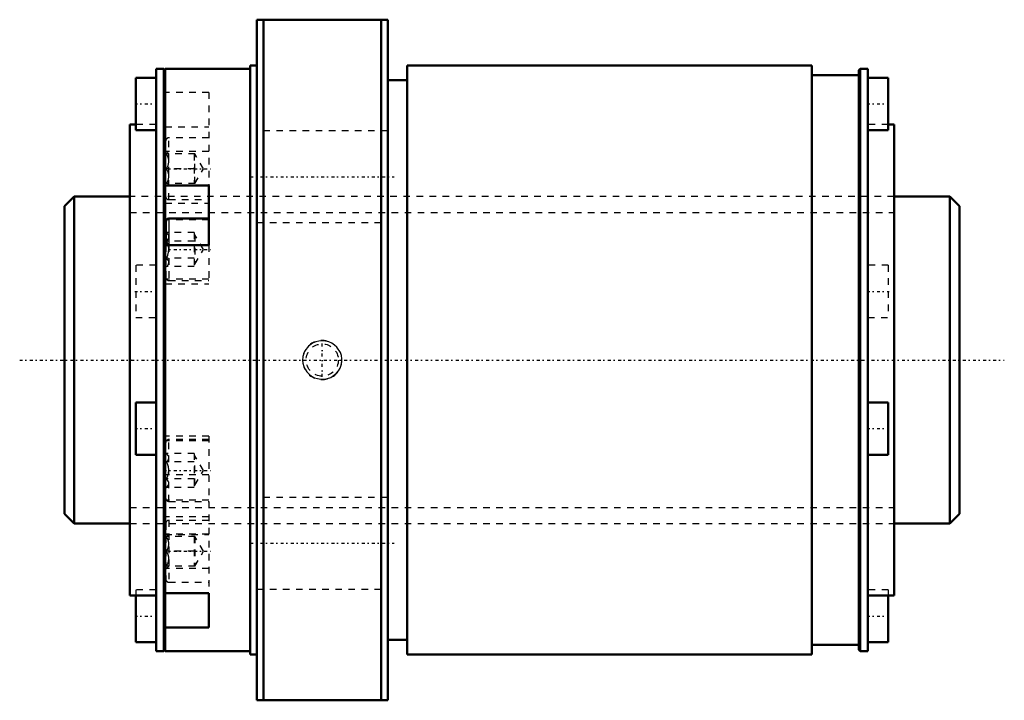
# Model space of a CAD drawing. Header units: millimetres. Extents: x -17 to 134, y -52 to 52.
import ezdxf

# ---------------------------------------------------------------- set-up
doc = ezdxf.new("R2010")
doc.units = ezdxf.units.MM
doc.linetypes.add('Center', pattern=[1.5, 0.45, -0.5, 0.05, -0.5])
doc.linetypes.add('Dashed', pattern=[2, 1, -1])
for name, color, linetype, lineweight in [('2d ConnectionPoints', 7, 'Continuous', 50), ('AM_0', 7, 'Continuous', 50), ('AM_4', 3, 'Continuous', 25), ('AM_5', 3, 'Continuous', 25), ('AM_7', 7, 'Center', 25), ('AM_9', 6, 'Dashed', 25)]:
    doc.layers.add(name, color=color, linetype=linetype, lineweight=lineweight)

# ---------------------------------------------------------------- blocks, each defined once
blk = doc.blocks.new('1_RR0130BLK5050_3_6Nut_0_in_BLK5050_3_6ZZG1_136_8LC3_0_1300_4')
at = {"layer": 'AM_0'}
for p, q in [((19.4, 52), (39.4, 52)), ((19.4, 52), (19.4, -52)), ((20.4, 52), (20.4, -52)), ((38.4, 52), (38.4, -52)), ((39.4, 52), (39.4, -52)), ((4, 44.5), (4, -44.5)), ((5.19, 44.5), (4, 44.5)), ((5.4, 44.29), (5.19, 44.5)), ((5.19, 44.5), (5.19, -44.5)), ((18.4, 44.5), (5.4, 44.5)), ((5.4, 44.5), (5.4, -44.5)), ((18.4, 45), (18.4, -45)), ((19.4, 45), (18.4, 45)), ((42.4, 45), (42.4, -45)), ((104.2, 45), (42.4, 45)), ((104.2, 45), (104.2, -45)), ((111.61, 44.5), (111.4, 44.29)), ((111.4, 44.29), (111.4, -44.29)), ((112.8, 44.5), (111.61, 44.5)), ((111.61, 44.5), (111.61, -44.5)), ((112.8, 44.5), (112.8, -44.5)), ((0.9, 43.12), (0.9, 35.12)), ((4, 43.12), (0.9, 43.12)), ((42.4, 42.75), (39.4, 42.75)), ((111.4, 43.5), (104.2, 43.5)), ((115.9, 43.12), (112.8, 43.12)), ((115.9, 43.12), (115.9, 35.12)), ((0, 36), (0, -36)), ((0.9, 36), (0, 36)), ((0.9, 35.12), (4, 35.12)), ((112.8, 35.12), (115.9, 35.12)), ((116.8, 36), (115.9, 36)), ((116.8, 36), (116.8, -36)), ((5.4, 26.64), (12.07, 26.64)), ((12.07, 17.55), (12.07, 26.64)), ((5.5, 21.15), (5.5, 17.55)), ((12.07, 21.6), (5.95, 21.6)), ((12.07, 17.55), (5.4, 17.55)), ((0.9, -6.48), (0.9, -14.48)), ((4, -6.48), (0.9, -6.48)), ((115.9, -6.48), (112.8, -6.48)), ((115.9, -6.48), (115.9, -14.48)), ((0.9, -14.48), (4, -14.48)), ((112.8, -14.48), (115.9, -14.48)), ((0, -36), (4, -36)), ((0.9, -36), (0.9, -43.12)), ((5.4, -35.64), (12.07, -35.64)), ((12.07, -40.89), (12.07, -35.64)), ((112.8, -36), (116.8, -36)), ((115.9, -36), (115.9, -43.12)), ((12.07, -40.89), (5.4, -40.89)), ((0.9, -43.12), (4, -43.12)), ((39.4, -42.75), (42.4, -42.75)), ((104.2, -43.5), (111.4, -43.5)), ((112.8, -43.12), (115.9, -43.12)), ((4, -44.5), (5.19, -44.5)), ((5.19, -44.5), (5.4, -44.29)), ((5.4, -44.5), (18.4, -44.5)), ((18.4, -45), (19.4, -45)), ((42.4, -45), (104.2, -45)), ((111.4, -44.29), (111.61, -44.5)), ((111.61, -44.5), (112.8, -44.5)), ((39.4, -52), (19.4, -52))]:
    blk.add_line(p, q, dxfattribs=at)
blk.add_arc((5.95, 21.15), 0.45, 90, 180, dxfattribs=at)
at = {"layer": 'AM_4'}
for p, q in [((5.59, 21.42), (5.4, 21.42)), ((5.95, 21.6), (5.95, 17.55))]:
    blk.add_line(p, q, dxfattribs=at)
at = {"layer": 'AM_5', "linetype": 'Dashed'}
blk.add_arc((29.4, 0), 3, 75, 15, dxfattribs=at)
at = {"layer": 'AM_7'}
for p, q in [((0.74, 39.12), (4.16, 39.12)), ((112.64, 39.12), (116.06, 39.12)), ((5.17, 29.23), (12.39, 29.23)), ((18.4, 28), (40.4, 28)), ((5.17, 16.88), (12.39, 16.88)), ((0.74, 10.48), (4.16, 10.48)), ((112.64, 10.48), (116.06, 10.48)), ((29.4, -2.58), (29.4, 2.58)), ((0.74, -10.48), (4.16, -10.48)), ((112.64, -10.48), (116.06, -10.48)), ((5.17, -16.88), (12.39, -16.88)), ((18.4, -28), (40.4, -28)), ((5.17, -29.23), (12.39, -29.23)), ((0.74, -39.12), (4.16, -39.12)), ((112.64, -39.12), (116.06, -39.12))]:
    blk.add_line(p, q, dxfattribs=at)
at = {"layer": 'AM_9'}
for p, q in [((12.07, 40.89), (5.4, 40.89)), ((12.07, 40.89), (12.07, 26.64)), ((4, 36), (0.9, 36)), ((5.4, 35.64), (12.07, 35.64)), ((39.4, 35), (19.4, 35)), ((115.9, 36), (112.8, 36)), ((5.5, 24.95), (5.5, 33.5)), ((12.07, 33.95), (5.95, 33.95)), ((5.95, 24.5), (5.95, 33.95)), ((12.07, 31.85), (5.4, 31.85)), ((5.95, 31.48), (5.5, 31.93)), ((9.94, 31.48), (5.6, 31.48)), ((9.84, 31.48), (9.84, 26.98)), ((11.24, 29.23), (9.94, 31.48)), ((9.94, 26.98), (9.94, 31.48)), ((9.84, 29.23), (5.6, 29.23)), ((9.94, 26.98), (11.24, 29.23)), ((12.07, 26.6), (5.4, 26.6)), ((5.5, 26.53), (5.95, 26.98)), ((9.94, 26.98), (5.6, 26.98)), ((116.8, 25), (0, 25)), ((5.95, 24.5), (12.07, 24.5)), ((5.4, 23.98), (12.07, 23.98)), ((12.07, 21.42), (5.59, 21.42)), ((5.6, 19.47), (5.5, 19.57)), ((19.4, 21), (39.4, 21)), ((9.84, 19.47), (5.6, 19.47)), ((9.84, 18.17), (5.6, 18.17)), ((9.84, 19.47), (9.84, 14.28)), ((9.94, 19.12), (9.84, 19.12)), ((9.94, 19.12), (9.94, 14.62)), ((11.24, 16.88), (9.94, 19.12)), ((5.5, 17.55), (5.5, 12.6)), ((5.95, 17.55), (5.95, 12.15)), ((9.94, 14.62), (11.24, 16.88)), ((12.07, 17.55), (12.07, 11.62)), ((9.84, 15.58), (5.6, 15.58)), ((0.9, 14.48), (0.9, 6.48)), ((4, 14.48), (0.9, 14.48)), ((5.5, 14.18), (5.6, 14.28)), ((9.84, 14.28), (5.6, 14.28)), ((9.84, 14.62), (9.94, 14.62)), ((115.9, 14.48), (112.8, 14.48)), ((115.9, 14.48), (115.9, 6.48)), ((12.07, 12.33), (5.4, 12.33)), ((5.95, 12.15), (12.07, 12.15)), ((5.4, 11.62), (12.07, 11.62)), ((0.9, 6.48), (4, 6.48)), ((112.8, 6.48), (115.9, 6.48)), ((12.07, -11.63), (5.4, -11.63)), ((12.07, -11.63), (12.07, -35.64)), ((12.07, -12.33), (5.4, -12.33)), ((5.5, -21.15), (5.5, -12.6)), ((12.07, -12.15), (5.95, -12.15)), ((5.95, -21.6), (5.95, -12.15)), ((5.6, -14.28), (5.5, -14.18)), ((9.84, -14.28), (5.6, -14.28)), ((9.84, -14.28), (9.84, -19.47)), ((9.94, -14.62), (9.84, -14.62)), ((11.24, -16.88), (9.94, -14.62)), ((9.94, -19.12), (9.94, -14.62)), ((9.84, -15.58), (5.6, -15.58)), ((12.07, -17.55), (5.4, -17.55)), ((9.94, -19.12), (11.24, -16.88)), ((5.5, -19.57), (5.6, -19.47)), ((9.84, -18.17), (5.6, -18.17)), ((9.84, -19.47), (5.6, -19.47)), ((9.84, -19.12), (9.94, -19.12)), ((39.4, -21), (19.4, -21)), ((12.07, -21.42), (5.4, -21.42)), ((5.95, -21.6), (12.07, -21.6)), ((12.07, -23.98), (5.4, -23.98)), ((0, -25), (116.8, -25)), ((5.5, -24.95), (5.5, -33.5)), ((5.95, -24.5), (5.95, -33.95)), ((12.07, -24.5), (5.95, -24.5)), ((12.07, -26.6), (5.4, -26.6)), ((5.4, -26.64), (12.07, -26.64)), ((5.95, -26.98), (5.5, -26.53)), ((9.94, -26.98), (5.6, -26.98)), ((9.84, -26.98), (9.84, -31.48)), ((11.24, -29.23), (9.94, -26.98)), ((9.94, -26.98), (9.94, -31.48)), ((9.84, -29.23), (5.6, -29.23)), ((9.94, -31.48), (11.24, -29.23)), ((5.5, -31.93), (5.95, -31.48)), ((9.94, -31.48), (5.6, -31.48)), ((12.07, -31.85), (5.4, -31.85)), ((5.95, -33.95), (12.07, -33.95)), ((0.9, -35.12), (0.9, -36)), ((4, -35.12), (0.9, -35.12)), ((19.4, -35), (39.4, -35)), ((115.9, -35.12), (112.8, -35.12)), ((115.9, -35.12), (115.9, -36))]:
    blk.add_line(p, q, dxfattribs=at)
for points in [[(5.6, 29.23), (5.83, 29.7), (5.94, 30.21), (5.94, 30.57), (5.85, 30.94), (5.6, 31.48)], [(5.6, 26.98), (5.83, 27.45), (5.94, 27.96), (5.94, 28.32), (5.85, 28.69), (5.6, 29.23)], [(5.6, 18.17), (5.83, 18.44), (5.94, 18.74), (5.94, 18.95), (5.85, 19.16), (5.6, 19.47)], [(5.6, 15.58), (5.79, 16.02), (5.91, 16.48), (5.95, 16.95), (5.88, 17.43), (5.73, 17.88), (5.6, 18.17)], [(5.6, 14.28), (5.83, 14.55), (5.94, 14.84), (5.94, 15.05), (5.85, 15.26), (5.6, 15.58)], [(27.3, 2.1), (26.76, 1.4), (26.56, 0.95), (26.44, 0.47), (26.4, -0.02), (26.44, -0.5), (26.57, -0.97), (26.77, -1.41), (27.04, -1.81), (27.38, -2.17), (27.77, -2.47), (28.21, -2.7), (28.69, -2.85), (29.2, -2.93), (29.71, -2.92), (30.21, -2.83), (30.7, -2.65), (31.14, -2.39), (31.54, -2.06), (31.87, -1.67), (32.12, -1.24), (32.29, -0.77), (32.38, -0.29), (32.39, 0.2), (32.32, 0.68), (32.17, 1.14), (31.64, 1.95), (31.28, 2.29), (30.87, 2.56), (30.41, 2.76), (29.92, 2.89), (29.41, 2.94), (28.9, 2.9), (28.4, 2.77), (27.93, 2.56), (27.3, 2.1)], [(5.6, -15.58), (5.83, -15.31), (5.94, -15.01), (5.94, -14.8), (5.85, -14.59), (5.6, -14.28)], [(5.6, -18.17), (5.79, -17.73), (5.91, -17.27), (5.95, -16.8), (5.88, -16.32), (5.73, -15.87), (5.6, -15.58)], [(5.6, -19.47), (5.83, -19.2), (5.94, -18.91), (5.94, -18.7), (5.85, -18.49), (5.6, -18.17)], [(5.6, -29.23), (5.83, -28.76), (5.94, -28.24), (5.94, -27.88), (5.85, -27.52), (5.6, -26.98)], [(5.6, -31.48), (5.83, -31.01), (5.94, -30.49), (5.94, -30.13), (5.85, -29.77), (5.6, -29.23)]]:
    blk.add_lwpolyline(points, dxfattribs=at)
blk.add_circle((29.4, 0), 2.46, dxfattribs=at)
for centre, start, end in [((5.95, 33.5), 90, 180), ((5.95, 24.95), 180, 270), ((5.95, 12.6), 180, 270), ((5.95, -12.6), 90, 180), ((5.95, -21.15), 180, 270), ((5.95, -24.95), 90, 180), ((5.95, -33.5), 180, 270)]:
    blk.add_arc(centre, 0.45, start, end, dxfattribs=at)
blk = doc.blocks.new('2_ZZ0130BLK5050_3_60Shaft_0_in_BLK5050_3_6ZZG1_136_8LC3_0_1300_4')
at = {"layer": 'AM_0'}
for p, q in [((-8.5, 25), (-10, 23.5)), ((0, 25), (-8.5, 25)), ((-8.5, 25), (-8.5, -25)), ((125.3, 25), (116.8, 25)), ((125.3, 25), (125.3, -25)), ((126.8, 23.5), (125.3, 25)), ((-10, 23.5), (-10, -23.5)), ((126.8, 23.5), (126.8, -23.5)), ((-10, -23.5), (-8.5, -25)), ((125.3, -25), (126.8, -23.5)), ((-8.5, -25), (0, -25)), ((116.8, -25), (125.3, -25))]:
    blk.add_line(p, q, dxfattribs=at)
at = {"layer": 'AM_5', "linetype": 'Dashed'}
for p, q in [((0, 22.5465), (116.8, 22.5465)), ((0, -22.5465), (116.8, -22.5465))]:
    blk.add_line(p, q, dxfattribs=at)
at = {"layer": 'AM_7'}
blk.add_line((-16.84, 0), (133.64, 0), dxfattribs=at)
at = {"layer": 'AM_9'}
for p, q in [((116.8, 25), (0, 25)), ((0, -25), (116.8, -25))]:
    blk.add_line(p, q, dxfattribs=at)

msp = doc.modelspace()

# ---------------------------------------------------------------- linework, layer by layer
at = {"layer": '2d ConnectionPoints'}
msp.add_point((0, 0), dxfattribs=at)

# ---------------------------------------------------------------- block references
for name in ['1_RR0130BLK5050_3_6Nut_0_in_BLK5050_3_6ZZG1_136_8LC3_0_1300_4', '2_ZZ0130BLK5050_3_60Shaft_0_in_BLK5050_3_6ZZG1_136_8LC3_0_1300_4']:
    msp.add_blockref(name, (0, 0))

doc.saveas('drawing.dxf')
